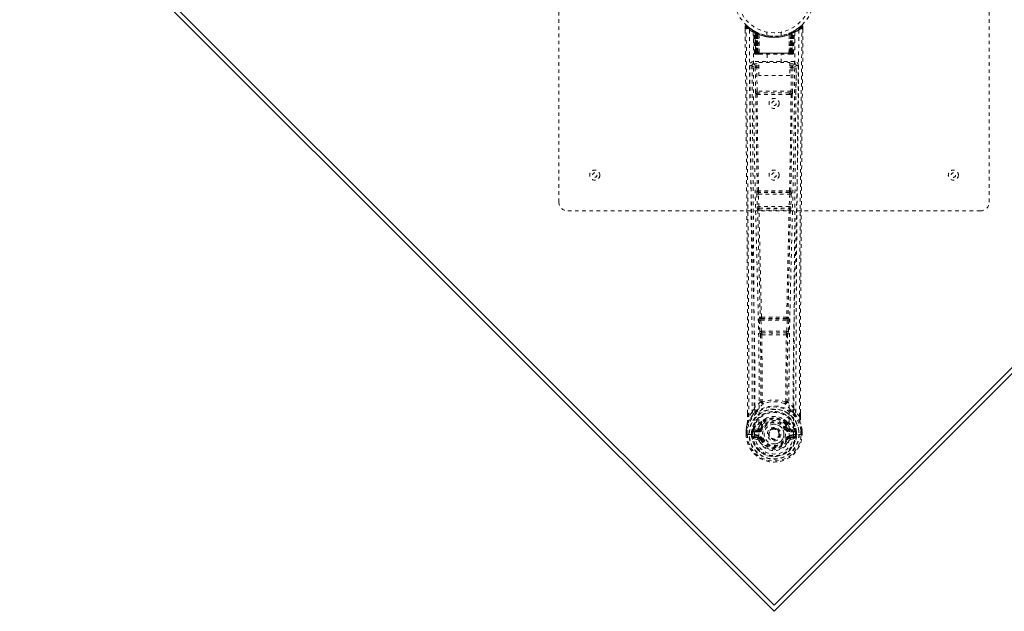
# Model space of a CAD drawing. Header units: inches. Extents: x -67 to 61, y -70 to 46.
# Tile 1 of 5: x 19 to 46, y 17 to 33. Entities that reach past the tile are written whole.
import ezdxf

# ---------------------------------------------------------------- set-up
doc = ezdxf.new("R2010")
doc.units = ezdxf.units.IN
doc.header["$MEASUREMENT"] = 0
doc.linetypes.add('SLD-Dashed', pattern=[0.075, 0.05, -0.025])
doc.linetypes.add('SLD-Solid', pattern=[0])

msp = doc.modelspace()

# ---------------------------------------------------------------- linework, layer by layer
at = {"color": 7, "linetype": 'SLD-Dashed', "lineweight": 0}
for p, q in [((33.804, 28.121), (33.804, 39.621)), ((45.804, 39.621), (45.804, 28.121)), ((38.997, 33.012), (38.998, 32.928)), ((40.56, 33.035), (40.459, 32.954)), ((40.611, 33.013), (40.581, 33.013)), ((40.61, 32.927), (40.61, 33.012)), ((39.235, 32.897), (39.222, 32.905)), ((39.25, 32.872), (39.236, 32.881)), ((39.257, 32.275), (39.236, 32.881)), ((39.271, 32.275), (39.25, 32.872)), ((39.32, 32.853), (39.253, 32.887)), ((39.269, 32.865), (39.291, 32.271)), ((39.337, 32.827), (39.269, 32.862)), ((39.289, 32.275), (39.269, 32.862)), ((39.296, 32.832), (39.309, 32.858)), ((39.296, 32.832), (39.296, 32.275)), ((39.301, 32.83), (39.296, 32.832)), ((39.301, 32.83), (39.314, 32.855)), ((39.301, 32.275), (39.301, 32.83)), ((39.309, 32.858), (39.314, 32.855)), ((39.309, 32.826), (39.322, 32.852)), ((39.31, 32.275), (39.309, 32.826)), ((39.314, 32.823), (39.326, 32.85)), ((39.314, 32.823), (39.314, 32.275)), ((39.321, 32.852), (39.32, 32.853)), ((39.326, 32.85), (39.322, 32.852)), ((39.328, 32.817), (39.34, 32.843)), ((39.328, 32.817), (39.328, 32.275)), ((39.332, 32.815), (39.344, 32.842)), ((39.332, 32.275), (39.332, 32.815)), ((39.337, 32.827), (39.338, 32.826)), ((39.356, 32.275), (39.337, 32.827)), ((39.338, 32.826), (39.357, 32.275)), ((39.34, 32.843), (39.344, 32.842)), ((39.383, 32.797), (39.381, 32.798)), ((39.386, 32.273), (39.381, 32.798)), ((39.383, 32.797), (39.387, 32.275)), ((39.387, 32.823), (39.384, 32.825)), ((39.604, 32.861), (39.604, 32.764)), ((40.004, 32.764), (40.004, 32.861)), ((40.22, 32.275), (40.225, 32.797)), ((40.224, 32.825), (40.221, 32.823)), ((40.227, 32.798), (40.222, 32.273)), ((40.227, 32.798), (40.225, 32.797)), ((40.25, 32.275), (40.269, 32.826)), ((40.271, 32.827), (40.252, 32.275)), ((40.264, 32.842), (40.276, 32.815)), ((40.268, 32.843), (40.294, 32.856)), ((40.268, 32.843), (40.279, 32.817)), ((40.269, 32.826), (40.271, 32.827)), ((40.339, 32.862), (40.271, 32.827)), ((40.276, 32.815), (40.276, 32.275)), ((40.279, 32.275), (40.279, 32.817)), ((40.286, 32.852), (40.281, 32.85)), ((40.281, 32.85), (40.294, 32.823)), ((40.288, 32.853), (40.286, 32.852)), ((40.286, 32.852), (40.298, 32.826)), ((40.354, 32.887), (40.288, 32.853)), ((40.294, 32.855), (40.299, 32.858)), ((40.294, 32.855), (40.306, 32.83)), ((40.294, 32.275), (40.294, 32.823)), ((40.298, 32.826), (40.298, 32.275)), ((40.299, 32.858), (40.307, 32.862)), ((40.299, 32.858), (40.312, 32.832)), ((40.312, 32.832), (40.306, 32.83)), ((40.306, 32.83), (40.306, 32.275)), ((40.311, 32.275), (40.312, 32.832)), ((40.316, 32.271), (40.338, 32.865)), ((40.318, 32.275), (40.339, 32.862)), ((40.331, 32.856), (40.326, 32.857)), ((40.337, 32.275), (40.358, 32.872)), ((40.35, 32.275), (40.371, 32.881)), ((40.371, 32.881), (40.358, 32.872)), ((40.386, 32.905), (40.372, 32.897)), ((40.45, 32.947), (40.389, 32.91)), ((39.257, 32.275), (39.271, 32.275)), ((39.284, 32.247), (39.288, 32.246)), ((39.289, 32.275), (39.356, 32.275)), ((39.289, 32.246), (39.289, 32.246)), ((39.297, 32.246), (39.302, 32.246)), ((40.306, 32.275), (39.301, 32.275)), ((39.301, 32.246), (39.31, 32.246)), ((39.31, 32.246), (39.314, 32.246)), ((39.314, 32.275), (40.294, 32.275)), ((39.319, 32.246), (39.386, 32.246)), ((39.328, 32.275), (39.332, 32.275)), ((40.276, 32.275), (39.332, 32.275)), ((39.357, 32.275), (39.356, 32.275)), ((39.386, 32.273), (39.387, 32.275)), ((39.387, 32.275), (40.22, 32.275)), ((39.388, 32.246), (40.22, 32.246)), ((39.609, 32.246), (39.609, 32.013)), ((39.999, 32.013), (39.999, 32.246)), ((40.22, 32.275), (40.222, 32.273)), ((40.222, 32.246), (40.288, 32.246)), ((40.252, 32.275), (40.25, 32.275)), ((40.252, 32.275), (40.318, 32.275)), ((40.276, 32.275), (40.279, 32.275)), ((40.293, 32.246), (40.297, 32.246)), ((40.297, 32.246), (40.307, 32.246)), ((40.306, 32.246), (40.311, 32.246)), ((40.311, 32.246), (40.311, 32.248)), ((40.318, 32.246), (40.318, 32.246)), ((40.319, 32.246), (40.323, 32.247)), ((40.337, 32.275), (40.35, 32.275)), ((39.19, 31.949), (39.187, 31.931)), ((39.188, 31.939), (39.187, 31.929)), ((39.187, 31.929), (39.187, 31.927)), ((39.188, 31.928), (39.195, 31.114)), ((39.232, 32.037), (39.232, 31.977)), ((40.375, 32.037), (39.232, 32.037)), ((39.232, 31.977), (39.38, 31.977)), ((39.28, 31.874), (39.287, 31.214)), ((39.28, 31.874), (39.324, 31.874)), ((39.324, 31.919), (39.324, 31.874)), ((39.38, 31.919), (39.324, 31.919)), ((39.331, 31.215), (39.324, 31.874)), ((39.38, 31.874), (39.324, 31.874)), ((39.38, 31.647), (39.38, 32.013)), ((39.38, 32.013), (40.241, 32.013)), ((40.241, 32.013), (40.241, 31.647)), ((40.241, 31.977), (40.375, 31.977)), ((40.241, 31.919), (40.283, 31.919)), ((40.241, 31.874), (40.283, 31.874)), ((40.283, 31.874), (40.276, 31.215)), ((40.283, 31.919), (40.283, 31.874)), ((40.328, 31.874), (40.321, 31.214)), ((40.375, 31.977), (40.375, 32.037)), ((40.413, 31.114), (40.42, 31.928)), ((40.42, 31.931), (40.417, 31.949)), ((40.42, 31.929), (40.42, 31.939)), ((40.42, 31.927), (40.42, 31.929)), ((40.241, 31.647), (39.38, 31.647)), ((39.329, 31.124), (39.378, 31.124)), ((40.276, 31.215), (39.331, 31.215)), ((39.388, 31.17), (39.34, 31.17)), ((40.22, 31.17), (39.388, 31.17)), ((40.267, 31.17), (40.22, 31.17)), ((40.23, 31.124), (40.278, 31.124)), ((39.324, 28.343), (39.335, 27.99)), ((39.337, 28.435), (39.331, 28.433)), ((39.368, 28.344), (40.239, 28.344)), ((39.379, 27.992), (39.368, 28.344)), ((39.376, 28.389), (39.381, 28.392)), ((40.232, 28.389), (39.376, 28.389)), ((40.226, 28.392), (40.232, 28.389)), ((40.239, 28.344), (40.228, 27.992)), ((40.276, 28.433), (40.271, 28.435)), ((40.284, 28.343), (40.273, 27.99)), ((45.554, 27.871), (34.054, 27.871)), ((39.348, 27.9), (39.348, 27.9)), ((40.228, 27.992), (39.379, 27.992)), ((39.393, 27.946), (39.393, 27.947)), ((39.393, 27.947), (40.215, 27.947)), ((40.215, 27.947), (40.214, 27.946)), ((40.259, 27.9), (40.26, 27.9)), ((39.393, 24.821), (39.405, 24.512)), ((39.416, 24.914), (39.403, 24.91)), ((39.438, 24.822), (40.17, 24.822)), ((39.45, 24.514), (39.438, 24.822)), ((39.448, 24.867), (39.46, 24.871)), ((40.16, 24.867), (39.448, 24.867)), ((40.147, 24.871), (40.16, 24.867)), ((40.17, 24.822), (40.158, 24.514)), ((40.191, 24.914), (40.204, 24.91)), ((40.214, 24.821), (40.202, 24.512)), ((39.405, 24.512), (39.408, 24.478)), ((40.158, 24.514), (39.45, 24.514)), ((39.469, 24.468), (39.468, 24.469)), ((39.468, 24.469), (40.139, 24.469)), ((40.139, 24.469), (40.139, 24.468)), ((40.202, 24.512), (40.2, 24.478)), ((39.424, 24.422), (39.425, 24.422)), ((40.183, 24.422), (40.184, 24.422)), ((39.193, 22.256), (39.097, 22.14)), ((39.193, 22.256), (39.252, 22.368)), ((40.355, 22.368), (40.415, 22.256)), ((40.511, 22.14), (40.415, 22.256)), ((40.539, 22.14), (40.539, 22.241)), ((40.54, 22.139), (40.54, 22.241)), ((39.067, 22.139), (39.067, 22.228)), ((39.068, 22.229), (39.068, 22.14)), ((39.439, 21.98), (39.451, 21.998)), ((40.157, 21.998), (40.168, 21.98)), ((39.024, 21.64), (39.025, 21.757)), ((39.025, 21.761), (39.025, 21.757)), ((39.026, 21.757), (39.025, 21.639)), ((39.054, 21.757), (39.054, 21.641)), ((39.205, 21.712), (39.175, 21.714)), ((39.175, 21.713), (39.175, 21.714)), ((39.175, 21.641), (39.175, 21.713)), ((39.205, 21.713), (39.211, 21.732)), ((39.205, 21.712), (39.205, 21.641)), ((39.211, 21.719), (39.21, 21.641)), ((39.211, 21.732), (39.211, 21.719)), ((39.22, 21.76), (39.217, 21.756)), ((39.22, 21.76), (39.23, 21.771)), ((39.346, 21.792), (39.23, 21.771)), ((39.23, 21.771), (39.23, 21.771)), ((39.23, 21.771), (39.23, 21.771)), ((39.245, 21.738), (39.375, 21.763)), ((39.245, 21.738), (39.245, 21.708)), ((39.375, 21.738), (39.245, 21.738)), ((39.375, 21.708), (39.245, 21.708)), ((39.375, 21.763), (39.375, 21.738)), ((39.375, 21.708), (39.375, 21.738)), ((39.423, 21.792), (39.43, 21.804)), ((39.43, 21.804), (39.457, 21.792)), ((39.432, 21.952), (39.432, 21.93)), ((39.456, 21.947), (39.455, 21.925)), ((40.15, 21.792), (40.177, 21.804)), ((40.152, 21.925), (40.152, 21.947)), ((40.175, 21.952), (40.175, 21.93)), ((40.177, 21.804), (40.185, 21.793)), ((40.232, 21.763), (40.362, 21.738)), ((40.232, 21.763), (40.232, 21.738)), ((40.362, 21.738), (40.232, 21.738)), ((40.232, 21.708), (40.232, 21.738)), ((40.362, 21.708), (40.232, 21.708)), ((40.377, 21.771), (40.262, 21.792)), ((40.362, 21.708), (40.362, 21.738)), ((40.377, 21.771), (40.387, 21.76)), ((40.39, 21.756), (40.387, 21.76)), ((40.397, 21.732), (40.397, 21.719)), ((40.402, 21.713), (40.397, 21.732)), ((40.397, 21.719), (40.397, 21.641)), ((40.432, 21.714), (40.402, 21.712)), ((40.403, 21.641), (40.402, 21.712)), ((40.432, 21.714), (40.432, 21.713)), ((40.432, 21.713), (40.432, 21.641)), ((40.554, 21.641), (40.553, 21.757)), ((40.582, 21.639), (40.582, 21.757)), ((40.583, 21.757), (40.583, 21.761)), ((40.583, 21.64), (40.583, 21.757)), ((39.024, 21.64), (39.028, 21.64)), ((39.028, 21.64), (39.081, 21.64)), ((39.081, 21.64), (39.104, 21.64)), ((39.104, 21.64), (39.11, 21.64)), ((39.11, 21.64), (39.26, 21.64)), ((39.175, 21.641), (39.175, 21.641)), ((39.21, 21.641), (39.205, 21.641)), ((39.228, 21.52), (39.347, 21.496)), ((39.258, 21.586), (39.258, 21.556)), ((39.258, 21.586), (39.375, 21.586)), ((39.375, 21.535), (39.258, 21.556)), ((39.258, 21.556), (39.375, 21.556)), ((39.261, 21.64), (39.26, 21.64)), ((39.375, 21.586), (39.375, 21.556)), ((39.375, 21.535), (39.375, 21.556)), ((39.435, 21.492), (39.431, 21.5)), ((39.457, 21.501), (39.435, 21.492)), ((39.647, 21.647), (39.648, 21.662)), ((39.647, 21.638), (39.647, 21.647)), ((40.173, 21.492), (40.15, 21.501)), ((40.177, 21.5), (40.173, 21.492)), ((40.227, 21.469), (40.173, 21.492)), ((40.232, 21.586), (40.232, 21.556)), ((40.232, 21.586), (40.349, 21.586)), ((40.349, 21.556), (40.232, 21.535)), ((40.232, 21.535), (40.232, 21.556)), ((40.232, 21.556), (40.349, 21.556)), ((40.26, 21.496), (40.379, 21.52)), ((40.347, 21.64), (40.497, 21.64)), ((40.349, 21.556), (40.349, 21.586)), ((40.397, 21.641), (40.403, 21.641)), ((40.497, 21.64), (40.503, 21.64)), ((40.503, 21.64), (40.526, 21.64)), ((40.526, 21.64), (40.579, 21.64)), ((40.579, 21.64), (40.583, 21.64))]:
    msp.add_line(p, q, dxfattribs=at)
at = {"color": 7, "linetype": 'SLD-Solid', "lineweight": 15}
for p, q in [((39.804, 16.704), (18.767, 37.74)), ((39.804, 16.871), (18.934, 37.74)), ((18.934, 37.74), (39.804, 16.871)), ((60.673, 37.74), (39.804, 16.871)), ((60.84, 37.74), (39.804, 16.704)), ((39.804, 16.871), (60.673, 37.74))]:
    msp.add_line(p, q, dxfattribs=at)
at = {"color": 7, "linetype": 'SLD-Dashed', "lineweight": 0, "flags": 128}
for points in [[(39.045, 33.033), (39.038, 33.036), (39.03, 33.039), (39.022, 33.039), (39.014, 33.038), (39.007, 33.034), (39.002, 33.029), (38.999, 33.023), (38.997, 33.015)], [(39.067, 22.228), (39.064, 24.857), (39.047, 27.575), (39.023, 30.294), (38.997, 33.013)], [(38.997, 33.013), (38.997, 33.012), (38.999, 33.012), (39.006, 33.013), (39.015, 33.013), (39.021, 33.013), (39.027, 33.013)], [(39.027, 33.013), (39.035, 33.021), (39.041, 33.029), (39.046, 33.033), (39.047, 33.035)], [(39.097, 22.14), (39.098, 22.879), (39.097, 23.659), (39.095, 24.482), (39.092, 25.348), (39.087, 26.144), (39.082, 26.974), (39.08, 27.164), (39.079, 27.357), (39.077, 27.551), (39.076, 27.684), (39.075, 27.814), (39.074, 27.949), (39.073, 28.091), (39.069, 28.544), (39.064, 29.049), (39.059, 29.604), (39.056, 29.956), (39.052, 30.328), (39.048, 30.73), (39.045, 31.106), (39.04, 31.597), (39.036, 32.033), (39.032, 32.414), (39.029, 32.741), (39.027, 33.013)], [(40.511, 22.14), (40.509, 22.954), (40.51, 23.803), (40.512, 24.687), (40.516, 25.489), (40.519, 26.007), (40.523, 26.549), (40.527, 27.115), (40.531, 27.678), (40.535, 28.166), (40.541, 28.813), (40.547, 29.501), (40.554, 30.231), (40.561, 30.907), (40.581, 33.013)], [(40.54, 22.241), (40.543, 24.857), (40.56, 27.574), (40.585, 30.295), (40.611, 33.013)], [(40.607, 33.012), (40.606, 33.02), (40.602, 33.028), (40.597, 33.034), (40.591, 33.039), (40.584, 33.042), (40.576, 33.042), (40.569, 33.04), (40.563, 33.036)], [(39.116, 32.919), (39.121, 31.328), (39.14, 29.739), (39.17, 28.153), (39.208, 26.57), (39.238, 25.33), (39.261, 24.094), (39.271, 22.864), (39.261, 21.64)], [(39.225, 32.863), (39.231, 31.277), (39.251, 29.692), (39.284, 28.11), (39.325, 26.531), (39.356, 25.294), (39.381, 24.061), (39.39, 22.832), (39.378, 21.61)], [(39.23, 32.898), (39.236, 32.887), (39.241, 32.873)], [(39.237, 32.887), (39.237, 32.881), (39.237, 32.879)], [(39.267, 32.87), (39.268, 32.864), (39.268, 32.862)], [(39.27, 32.878), (39.276, 32.875), (39.309, 32.858)], [(40.383, 32.863), (40.376, 31.277), (40.356, 29.692), (40.323, 28.11), (40.283, 26.531), (40.251, 25.294), (40.227, 24.06), (40.217, 22.832), (40.229, 21.61)], [(40.492, 32.919), (40.486, 31.328), (40.468, 29.739), (40.437, 28.153), (40.399, 26.57), (40.37, 25.33), (40.346, 24.094), (40.337, 22.864), (40.347, 21.64)], [(39.296, 32.275), (39.281, 32.275), (39.269, 32.275), (39.26, 32.275), (39.257, 32.275)], [(39.271, 32.275), (39.274, 32.275), (39.283, 32.275), (39.295, 32.275), (39.31, 32.275)], [(39.328, 32.275), (39.32, 32.275), (39.313, 32.275), (39.306, 32.275), (39.3, 32.275), (39.295, 32.275), (39.291, 32.275), (39.289, 32.275), (39.289, 32.275)], [(39.289, 32.275), (39.29, 32.268), (39.291, 32.266)], [(39.303, 32.246), (39.303, 32.246), (39.304, 32.246), (39.306, 32.247), (39.31, 32.248)], [(39.318, 32.246), (39.319, 32.246), (39.32, 32.246)], [(39.357, 32.275), (39.361, 32.265), (39.367, 32.256)], [(39.386, 32.273), (39.371, 32.26), (39.367, 32.256)], [(40.222, 32.273), (40.237, 32.26), (40.24, 32.256)], [(40.24, 32.256), (40.247, 32.265), (40.25, 32.275)], [(40.318, 32.275), (40.318, 32.275), (40.316, 32.275), (40.313, 32.275), (40.308, 32.275), (40.302, 32.275), (40.295, 32.275), (40.287, 32.275), (40.279, 32.275)], [(40.297, 32.248), (40.301, 32.247), (40.304, 32.246), (40.305, 32.246), (40.305, 32.246)], [(40.298, 32.275), (40.312, 32.275), (40.325, 32.275), (40.333, 32.275), (40.337, 32.275)], [(40.35, 32.275), (40.347, 32.275), (40.339, 32.275), (40.326, 32.275), (40.311, 32.275)], [(39.127, 31.931), (39.131, 31.555), (39.135, 31.126), (39.139, 30.656), (39.143, 30.231), (39.146, 30.009), (39.148, 29.786), (39.15, 29.564), (39.152, 29.311), (39.155, 29.056), (39.157, 28.809), (39.162, 28.305), (39.166, 27.837), (39.17, 27.405), (39.173, 26.983), (39.177, 26.493), (39.183, 25.652), (39.188, 24.804), (39.191, 23.926), (39.193, 23.072), (39.193, 22.256)], [(39.187, 31.931), (39.21, 31.903), (39.28, 31.874)], [(39.187, 31.931), (39.218, 28.743), (39.243, 25.555), (39.252, 22.368)], [(39.324, 31.919), (39.255, 31.948), (39.232, 31.977)], [(40.375, 31.977), (40.352, 31.948), (40.283, 31.919)], [(40.328, 31.874), (40.323, 31.874), (40.313, 31.874), (40.299, 31.874), (40.283, 31.874)], [(40.328, 31.874), (40.397, 31.903), (40.418, 31.928)], [(40.355, 22.368), (40.364, 25.555), (40.39, 28.743), (40.42, 31.931)], [(40.415, 22.256), (40.414, 22.996), (40.416, 23.768), (40.419, 24.571), (40.423, 25.337), (40.428, 26.112), (40.433, 26.888), (40.44, 27.644), (40.446, 28.37), (40.453, 29.045), (40.46, 29.802), (40.467, 30.512), (40.474, 31.209), (40.48, 31.931)], [(39.331, 31.215), (39.316, 31.214), (39.301, 31.214), (39.291, 31.214), (39.287, 31.214)], [(39.296, 31.126), (39.312, 29.78), (39.337, 28.435)], [(39.371, 28.433), (39.346, 29.778), (39.329, 31.124)], [(40.23, 31.124), (40.018, 31.123), (39.804, 31.123), (39.589, 31.123), (39.378, 31.124)], [(40.22, 31.17), (40.015, 31.17), (39.809, 31.17), (39.598, 31.17), (39.388, 31.17)], [(40.278, 31.124), (40.262, 29.778), (40.237, 28.433)], [(40.267, 31.17), (40.284, 31.167), (40.295, 31.159)], [(40.311, 31.126), (40.295, 29.78), (40.271, 28.435)], [(40.321, 31.214), (40.316, 31.214), (40.306, 31.214), (40.292, 31.214), (40.276, 31.215)], [(39.368, 28.344), (39.36, 28.344), (39.352, 28.344), (39.345, 28.344), (39.338, 28.343), (39.333, 28.343), (39.329, 28.343), (39.325, 28.343), (39.324, 28.343)], [(40.284, 28.343), (40.282, 28.343), (40.279, 28.343), (40.275, 28.343), (40.269, 28.343), (40.262, 28.344), (40.255, 28.344), (40.247, 28.344), (40.239, 28.344)], [(39.379, 27.992), (39.371, 27.991), (39.363, 27.991), (39.356, 27.991), (39.349, 27.991), (39.344, 27.991), (39.339, 27.99), (39.336, 27.99), (39.335, 27.99)], [(39.335, 27.99), (39.336, 27.957), (39.337, 27.955)], [(39.348, 27.9), (39.383, 26.405), (39.416, 24.914)], [(39.452, 24.91), (39.418, 26.401), (39.383, 27.897)], [(40.225, 27.897), (40.189, 26.401), (40.156, 24.91)], [(40.259, 27.9), (40.224, 26.405), (40.191, 24.914)], [(40.273, 27.99), (40.271, 27.99), (40.268, 27.99), (40.264, 27.991), (40.258, 27.991), (40.252, 27.991), (40.244, 27.991), (40.236, 27.991), (40.228, 27.992)], [(40.255, 27.92), (40.256, 27.918), (40.259, 27.9)], [(40.273, 27.99), (40.271, 27.957), (40.271, 27.955)], [(39.438, 24.822), (39.43, 24.822), (39.422, 24.822), (39.415, 24.821), (39.408, 24.821), (39.403, 24.821), (39.398, 24.821), (39.395, 24.821), (39.393, 24.821)], [(39.438, 24.822), (39.437, 24.831), (39.437, 24.839), (39.439, 24.853), (39.443, 24.863), (39.448, 24.867)], [(40.16, 24.867), (40.165, 24.863), (40.168, 24.853), (40.17, 24.839), (40.17, 24.831), (40.17, 24.822)], [(40.214, 24.821), (40.212, 24.821), (40.209, 24.821), (40.205, 24.821), (40.199, 24.821), (40.193, 24.821), (40.185, 24.822), (40.178, 24.822), (40.17, 24.822)], [(39.45, 24.514), (39.442, 24.513), (39.434, 24.513), (39.427, 24.513), (39.421, 24.512), (39.415, 24.512), (39.411, 24.512), (39.407, 24.512), (39.405, 24.512)], [(40.158, 24.514), (40.157, 24.505), (40.155, 24.496), (40.151, 24.482), (40.145, 24.473), (40.142, 24.47), (40.141, 24.469), (40.139, 24.469)], [(40.202, 24.512), (40.197, 24.512), (40.187, 24.512), (40.173, 24.513), (40.158, 24.514)], [(39.425, 24.422), (39.435, 23.49), (39.436, 22.561)], [(39.46, 24.417), (39.471, 23.484), (39.472, 22.554)], [(40.136, 22.554), (40.136, 23.484), (40.147, 24.417)], [(40.183, 24.422), (40.172, 23.49), (40.171, 22.561)], [(39.434, 22.552), (39.336, 22.466), (39.252, 22.368)], [(39.434, 22.552), (39.436, 22.542), (39.44, 22.533), (39.447, 22.527), (39.454, 22.524), (39.462, 22.524), (39.47, 22.528), (39.477, 22.534), (39.482, 22.543)], [(39.472, 22.554), (39.472, 22.552), (39.473, 22.55), (39.475, 22.547), (39.482, 22.543)], [(40.126, 22.543), (40.132, 22.547), (40.135, 22.55), (40.135, 22.552), (40.136, 22.554)], [(40.126, 22.543), (40.131, 22.534), (40.137, 22.528), (40.145, 22.524), (40.153, 22.524), (40.161, 22.527), (40.167, 22.533), (40.172, 22.542), (40.174, 22.552)], [(40.355, 22.368), (40.271, 22.466), (40.174, 22.552)], [(39.345, 22.319), (39.34, 22.313), (39.33, 22.304)], [(40.277, 22.304), (40.268, 22.313), (40.262, 22.319)], [(39.235, 22.216), (39.134, 22.092), (39.055, 21.938)], [(39.097, 22.14), (39.091, 22.14), (39.085, 22.14), (39.079, 22.14), (39.074, 22.14), (39.07, 22.14), (39.068, 22.14), (39.067, 22.139), (39.067, 22.139)], [(39.576, 22.083), (39.526, 22.057), (39.451, 21.998)], [(40.157, 21.998), (40.081, 22.057), (40.031, 22.083)], [(40.372, 22.216), (40.473, 22.092), (40.552, 21.938)], [(40.54, 22.139), (40.541, 22.139), (40.54, 22.14), (40.537, 22.14), (40.534, 22.14), (40.529, 22.14), (40.523, 22.14), (40.517, 22.14), (40.511, 22.14)], [(39.025, 21.757), (39.024, 21.757), (39.025, 21.757), (39.028, 21.757), (39.031, 21.757), (39.036, 21.757), (39.042, 21.757), (39.048, 21.757), (39.054, 21.757)], [(39.055, 21.938), (39.038, 21.859), (39.025, 21.761)], [(39.025, 21.757), (39.037, 21.852), (39.053, 21.927)], [(39.025, 21.761), (39.026, 21.761), (39.028, 21.76), (39.03, 21.76), (39.034, 21.76), (39.039, 21.759), (39.043, 21.758), (39.049, 21.757), (39.054, 21.757)], [(39.055, 21.938), (39.053, 21.932), (39.053, 21.927)], [(39.205, 21.712), (39.205, 21.712), (39.205, 21.713)], [(39.245, 21.708), (39.227, 21.711), (39.211, 21.719)], [(39.373, 21.815), (39.36, 21.798), (39.346, 21.792)], [(39.432, 21.93), (39.401, 21.879), (39.373, 21.815)], [(39.485, 21.781), (39.479, 21.783), (39.474, 21.785), (39.47, 21.787), (39.465, 21.789), (39.462, 21.79), (39.459, 21.791), (39.458, 21.792), (39.457, 21.792)], [(40.177, 21.804), (40.151, 21.864), (40.123, 21.912)], [(40.123, 21.781), (40.128, 21.783), (40.133, 21.785), (40.138, 21.787), (40.142, 21.789), (40.145, 21.79), (40.148, 21.791), (40.15, 21.792), (40.15, 21.792)], [(40.175, 21.93), (40.206, 21.879), (40.234, 21.815)], [(40.234, 21.815), (40.248, 21.798), (40.262, 21.792)], [(40.397, 21.719), (40.38, 21.711), (40.362, 21.708)], [(40.402, 21.713), (40.402, 21.712), (40.402, 21.712)], [(40.554, 21.927), (40.554, 21.932), (40.552, 21.938)], [(40.583, 21.761), (40.571, 21.849), (40.552, 21.938)], [(40.583, 21.761), (40.582, 21.761), (40.58, 21.76), (40.577, 21.76), (40.573, 21.76), (40.569, 21.759), (40.564, 21.758), (40.559, 21.757), (40.553, 21.757)], [(40.553, 21.757), (40.56, 21.757), (40.566, 21.757), (40.571, 21.757), (40.576, 21.757), (40.58, 21.757), (40.582, 21.757), (40.583, 21.757), (40.583, 21.757)], [(40.583, 21.757), (40.57, 21.852), (40.554, 21.927)], [(39.054, 21.641), (39.047, 21.641), (39.041, 21.641), (39.036, 21.641), (39.031, 21.64), (39.027, 21.64), (39.025, 21.64), (39.024, 21.64), (39.024, 21.64)], [(39.205, 21.641), (39.201, 21.641), (39.195, 21.641), (39.186, 21.641), (39.175, 21.641)], [(39.216, 21.568), (39.235, 21.581), (39.258, 21.586)], [(40.229, 21.61), (40.224, 21.533), (40.201, 21.457), (40.162, 21.387), (40.108, 21.326), (40.043, 21.277), (39.968, 21.24), (39.887, 21.218), (39.804, 21.21), (39.72, 21.218), (39.639, 21.24), (39.565, 21.277), (39.499, 21.326), (39.445, 21.387), (39.406, 21.457), (39.383, 21.533), (39.378, 21.61)], [(39.485, 21.513), (39.479, 21.511), (39.474, 21.509), (39.47, 21.507), (39.465, 21.505), (39.462, 21.503), (39.459, 21.502), (39.458, 21.502), (39.457, 21.501)], [(40.123, 21.513), (40.128, 21.511), (40.133, 21.509), (40.138, 21.507), (40.142, 21.505), (40.145, 21.503), (40.148, 21.502), (40.15, 21.502), (40.15, 21.501)], [(40.349, 21.586), (40.372, 21.581), (40.392, 21.568)], [(40.583, 21.64), (40.584, 21.64), (40.583, 21.64), (40.58, 21.64), (40.576, 21.64), (40.572, 21.64), (40.566, 21.641), (40.56, 21.641), (40.554, 21.641)]]:
    msp.add_lwpolyline(points, dxfattribs=at)
at = {"color": 7, "linetype": 'SLD-Dashed', "lineweight": 0}
for centre, radius in [((39.804, 33.871), 1.125), ((39.804, 33.871), 1.03), ((39.804, 30.871), 0.141), ((39.804, 30.871), 0.0625), ((34.804, 28.871), 0.141), ((34.804, 28.871), 0.0625), ((39.804, 28.871), 0.141), ((39.804, 28.871), 0.0625), ((44.804, 28.871), 0.141), ((44.804, 28.871), 0.0625), ((39.804, 21.647), 0.7), ((39.804, 21.647), 0.69), ((39.804, 21.647), 0.623), ((39.804, 21.647), 0.32), ((39.804, 21.647), 0.275), ((39.804, 21.647), 0.188), ((39.804, 21.647), 0.156), ((39.804, 21.647), 0.142), ((39.804, 21.647), 0.14), ((39.804, 21.647), 0.138)]:
    msp.add_circle(centre, radius, dxfattribs=at)
for centre, radius, start, end in [((39.027, 33.013), 0.03, 47.8475, 180.5309), ((39.798, 33.906), 1.2, 228.104, 235.3369), ((39.804, 33.871), 1.158, 227.8714, 312.1369), ((39.799, 33.865), 1.12, 227.8965, 235.3621), ((39.146, 32.919), 0.03, 55.9272, 179.7355), ((39.808, 33.865), 1.12, 304.6366, 312.1033), ((40.462, 32.919), 0.03, 0.2584, 124.0789), ((39.806, 33.91), 1.206, 304.6778, 311.8744), ((40.581, 33.013), 0.03, 359.4691, 132.1525), ((40.524, 32.982), 0.0638, 28.6259, 55.779), ((39.79, 34.106), 1.365, 240.4174, 245.5485), ((39.804, 33.871), 1.127, 235.3422, 240.4736), ((39.206, 32.88), 0.03, 1.9834, 58.9217), ((39.796, 33.859), 1.113, 238.9213, 239.8122), ((39.187, 32.844), 0.0707, 31.4582, 58.8922), ((39.266, 32.851), 0.0429, 114.1682, 162.992), ((39.804, 33.903), 1.19, 240.8801, 299.12), ((39.22, 32.871), 0.0299, 1.9051, 59.6987), ((39.722, 33.729), 0.963, 239.6267, 242.5166), ((39.814, 33.893), 1.154, 239.9249, 243.9568), ((39.794, 33.506), 0.838, 228.2615, 233.5232), ((39.804, 33.871), 1.127, 240.4733, 299.5267), ((39.779, 33.483), 0.809, 229.0847, 234.4604), ((39.239, 32.861), 0.0299, 1.8028, 60.7491), ((39.803, 33.87), 1.127, 240.78, 245.71), ((39.238, 32.861), 0.03, 16.8707, 61.2446), ((39.789, 33.49), 0.815, 230.3756, 235.6072), ((39.804, 33.87), 1.155, 244.2142, 295.7858), ((39.804, 33.87), 1.155, 244.9105, 295.0895), ((39.307, 32.826), 0.0297, 1.4798, 64.4742), ((39.308, 32.825), 0.0297, 1.4768, 64.5507), ((39.804, 33.87), 1.155, 245.8865, 294.1135), ((39.761, 33.424), 0.732, 234.755, 238.7684), ((39.354, 32.814), 0.0311, 328.329, 19.6397), ((39.353, 32.814), 0.0345, 328.9564, 15.1648), ((39.804, 33.834), 1.12, 247.9257, 292.0743), ((40.254, 32.814), 0.0345, 164.8351, 211.0438), ((40.253, 32.814), 0.031, 160.2216, 211.6884), ((39.847, 33.424), 0.732, 301.2375, 305.2452), ((39.913, 33.636), 0.869, 293.5583, 295.4829), ((40.323, 32.749), 0.109, 91.2451, 120.4831), ((40.299, 32.825), 0.0297, 115.4493, 178.5232), ((40.301, 32.826), 0.0297, 115.5291, 178.5223), ((39.82, 33.488), 0.813, 304.3839, 309.6332), ((39.83, 33.482), 0.806, 305.5313, 310.9236), ((40.355, 32.73), 0.137, 89.4088, 113.5134), ((39.812, 33.508), 0.84, 306.4841, 311.7312), ((40.369, 32.861), 0.0299, 119.2509, 178.1972), ((39.947, 33.624), 0.843, 298.798, 300.3437), ((40.387, 32.871), 0.0299, 120.3013, 178.0949), ((39.804, 33.871), 1.127, 299.526, 304.6582), ((40.342, 32.851), 0.0429, 17.014, 65.8229), ((40.401, 32.88), 0.03, 121.0783, 178.0166), ((39.818, 34.105), 1.364, 294.449, 299.5851), ((39.287, 32.276), 0.03, 181.9945, 269.9957), ((39.289, 32.276), 0.0305, 182.3624, 249.3714), ((39.301, 32.276), 0.03, 181.9827, 246.563), ((39.301, 32.277), 0.0315, 237.947, 270.6846), ((39.319, 32.276), 0.03, 181.9312, 269.9367), ((39.317, 32.136), 0.114, 100.0838, 103.9927), ((40.123, 32.272), 0.826, 179.7739, 181.6299), ((39.712, 32.268), 0.411, 179.0111, 183.0529), ((39.733, 32.268), 0.423, 179.0414, 182.9668), ((39.737, 32.268), 0.423, 179.0415, 182.9668), ((39.77, 32.268), 0.442, 179.0834, 182.8366), ((39.774, 32.268), 0.442, 179.0834, 182.8366), ((39.386, 32.276), 0.0299, 181.7988, 269.8124), ((39.388, 32.272), 0.0265, 218.3656, 269.385), ((40.219, 32.273), 0.0266, 270.798, 321.4501), ((40.222, 32.276), 0.0299, 270.1871, 358.2039), ((39.833, 32.268), 0.443, 357.1725, 0.9168), ((39.836, 32.268), 0.443, 357.1684, 0.9139), ((40.284, 32.281), 0.0353, 261.8108, 350.6791), ((40.288, 32.276), 0.03, 270.0633, 358.0688), ((39.87, 32.268), 0.424, 357.0443, 0.959), ((39.446, 32.272), 0.852, 358.419, 0.2199), ((39.897, 32.268), 0.409, 356.9321, 0.99), ((40.306, 32.277), 0.0315, 269.3097, 302.3699), ((40.289, 32.13), 0.119, 75.9072, 79.5553), ((40.307, 32.276), 0.03, 293.4999, 358.0177), ((40.32, 32.276), 0.03, 270.0043, 358.0055), ((40.319, 32.276), 0.0305, 290.7134, 357.6444), ((39.232, 31.932), 0.105, 89.9137, 180.6393), ((39.169, 29.061), 2.87, 89.642, 90.8398), ((39.232, 31.932), 0.045, 90.0205, 157.9895), ((39.325, 31.874), 0.0451, 90.4261, 180.3583), ((40.283, 31.874), 0.0451, 359.6166, 89.5746), ((40.376, 31.932), 0.105, 359.3639, 90.0831), ((40.375, 31.932), 0.045, 22.0105, 89.9795), ((40.438, 29.065), 2.866, 89.1599, 90.3594), ((39.575, 31.201), 0.289, 177.3523, 195.0227), ((39.342, 31.125), 0.0456, 91.9231, 179.0026), ((39.322, 31.382), 0.258, 264.2206, 271.5587), ((39.404, 31.131), 0.075, 148.0033, 184.8087), ((39.408, 31.207), 0.0773, 174.5332, 208.3865), ((39.442, 31.134), 0.0652, 146.4317, 189.4396), ((40.165, 31.134), 0.0652, 350.5415, 33.55), ((40.199, 31.207), 0.0773, 331.6245, 5.4622), ((40.203, 31.131), 0.0757, 355.3513, 31.837), ((40.285, 31.383), 0.258, 268.4493, 275.7712), ((40.273, 31.128), 0.0384, 357.0793, 55.3641), ((40.032, 31.201), 0.289, 344.9809, 2.6472), ((39.544, 28.37), 0.222, 163.6408, 187.1197), ((39.376, 28.434), 0.0451, 181.9438, 269.4407), ((39.382, 28.437), 0.0451, 181.9698, 269.4222), ((39.363, 28.568), 0.136, 258.8631, 273.2834), ((39.427, 28.358), 0.0601, 148.6, 193.0984), ((39.427, 28.426), 0.057, 172.6119, 216.4829), ((39.804, -7.698), 36.134, 89.3135, 90.6865), ((39.804, -4.643), 33.037, 89.2677, 90.7323), ((40.226, 28.437), 0.0451, 270.5779, 358.0301), ((40.18, 28.426), 0.0567, 323.383, 7.5222), ((40.231, 28.434), 0.0451, 270.5593, 358.0562), ((40.18, 28.358), 0.0601, 346.9005, 31.4011), ((40.244, 28.569), 0.136, 266.7386, 281.1113), ((40.064, 28.37), 0.222, 352.8814, 16.3588), ((34.054, 28.121), 0.25, 180, 270), ((45.554, 28.121), 0.25, 270, 0), ((39.454, 27.951), 0.118, 177.9898, 205.3618), ((39.393, 27.902), 0.0451, 90.6338, 181.6259), ((39.394, 27.901), 0.0451, 90.6371, 181.6277), ((39.375, 28.02), 0.123, 257.659, 273.6598), ((39.442, 27.986), 0.0626, 174.4809, 218.4572), ((39.451, 27.908), 0.0697, 146.9354, 189.0849), ((39.804, 61.46), 33.565, 269.2812, 270.7189), ((39.804, 61.292), 33.348, 269.2944, 270.7056), ((40.215, 27.903), 0.0433, 22.778, 90.2182), ((40.156, 27.908), 0.0697, 350.9178, 33.0618), ((40.166, 27.986), 0.0626, 321.5446, 5.5172), ((40.214, 27.902), 0.0451, 358.3741, 89.3662), ((40.233, 28.022), 0.125, 266.4458, 282.2355), ((40.153, 27.951), 0.118, 334.6448, 2.0158), ((39.556, 24.848), 0.165, 157.6327, 189.407), ((39.448, 24.912), 0.0451, 182.4887, 269.1364), ((39.461, 24.916), 0.0451, 182.6011, 269.104), ((39.445, 25.002), 0.092, 251.4669, 273.9872), ((39.513, 24.903), 0.0613, 173.9401, 211.5335), ((39.804, -12.124), 37.035, 89.4553, 90.5444), ((39.804, -8.002), 32.875, 89.4017, 90.5982), ((40.146, 24.916), 0.0451, 270.8957, 357.3992), ((40.095, 24.903), 0.0607, 328.3026, 6.2238), ((40.162, 25.001), 0.0919, 266.0218, 288.5464), ((40.159, 24.912), 0.0451, 270.8636, 357.5113), ((40.051, 24.848), 0.165, 350.5928, 22.3675), ((39.501, 24.474), 0.0933, 177.5357, 214.1327), ((39.469, 24.423), 0.0451, 91.041, 182.1435), ((39.47, 24.423), 0.0451, 91.0469, 182.1506), ((39.508, 24.511), 0.0588, 177.8386, 226.6316), ((39.547, 24.429), 0.0872, 153.189, 188.192), ((39.804, 57.85), 33.383, 269.4253, 270.5747), ((40.139, 24.423), 0.0451, 357.8565, 88.959), ((40.138, 24.423), 0.0451, 357.8503, 88.9529), ((40.061, 24.429), 0.0873, 351.8103, 26.8101), ((40.107, 24.474), 0.0933, 325.869, 2.4635), ((39.454, 24.504), 0.088, 250.2485, 273.9531), ((39.804, 57.151), 32.736, 269.3991, 270.6007), ((40.153, 24.505), 0.089, 266.1827, 289.6157), ((39.422, 22.56), 0.0143, 327.5508, 3.3679), ((39.495, 22.556), 0.0608, 183.6685, 286.5418), ((39.468, 22.634), 0.0795, 246.053, 272.5076), ((39.804, 21.633), 0.965, 70.5263, 109.4748), ((39.558, 22.561), 0.0786, 193.3251, 233.7381), ((39.804, 21.706), 0.844, 69.7729, 110.2271), ((40.113, 22.556), 0.0608, 253.4589, 356.3308), ((40.049, 22.561), 0.0786, 306.2624, 346.6743), ((40.139, 22.634), 0.0795, 267.4948, 293.9413), ((40.186, 22.56), 0.0143, 176.649, 212.4509), ((39.804, 21.647), 0.787, 8.3239, 171.6761), ((39.804, 21.647), 0.758, 8.3239, 171.6761), ((39.804, 21.647), 0.632, 6.0643, 173.9357), ((39.655, 22.703), 0.643, 224.0869, 229.2622), ((39.804, 21.647), 0.602, 6.2697, 173.7303), ((40.778, 20.642), 2.204, 131.0579, 134.4317), ((39.313, 22.371), 0.0608, 182.3821, 301.9713), ((40.072, 21.81), 0.888, 129.131, 144.9705), ((39.536, 21.81), 0.887, 35.0286, 50.8701), ((40.294, 22.371), 0.0608, 238.0312, 357.6181), ((38.83, 20.642), 2.204, 45.5686, 48.9421), ((39.953, 22.703), 0.643, 310.7381, 315.9134), ((37.866, 22.111), 1.202, 351.1868, 1.3425), ((35.476, 22.78), 3.677, 346.7623, 349.9886), ((39.667, 21.557), 0.491, 116.1271, 155.5129), ((39.477, 21.956), 0.0444, 147.3961, 184.9976), ((39.491, 22.003), 0.0404, 187.3059, 232.7769), ((39.804, 21.636), 0.453, 39.7483, 140.2509), ((39.488, 21.947), 0.0326, 132.1648, 178.3633), ((39.804, 21.647), 0.376, 22.774, 157.226), ((39.804, 21.609), 0.494, 46.9722, 133.028), ((39.804, 21.653), 0.411, 39.0116, 140.9884), ((39.804, 21.647), 0.346, 22.774, 157.226), ((39.804, 21.665), 0.476, 61.4724, 118.5265), ((40.116, 22.003), 0.0404, 307.2271, 352.688), ((40.119, 21.947), 0.0326, 1.6466, 47.8232), ((39.936, 21.552), 0.497, 24.8144, 63.6299), ((40.131, 21.956), 0.0444, 355.0117, 32.6901), ((44.132, 22.78), 3.677, 190.0113, 193.2374), ((41.742, 22.111), 1.202, 178.6565, 188.8143), ((39.325, 21.716), 0.115, 159.692, 172.2859), ((39.245, 21.768), 0.0305, 203.8308, 270.9618), ((39.611, 21.551), 0.44, 113.9343, 149.9021), ((39.376, 21.793), 0.0299, 180.9997, 268.9488), ((39.404, 21.82), 0.031, 190.168, 328.1966), ((39.373, 21.819), 0.0565, 271.9585, 331.5649), ((39.375, 21.827), 0.089, 270, 337.226), ((39.375, 21.827), 0.119, 270.0002, 337.2256), ((39.869, 21.651), 0.465, 145.8383, 160.7942), ((39.454, 21.998), 0.0506, 244.3246, 271.7437), ((39.462, 21.933), 0.0305, 185.6329, 316.0644), ((39.454, 21.976), 0.0504, 244.2232, 271.7518), ((39.484, 21.949), 0.0371, 220.169, 270.7251), ((39.804, 21.647), 0.275, 90, 270), ((39.804, 21.647), 0.157, 65.1542, 110.0596), ((39.804, 21.647), 0.275, 270, 90), ((40.145, 21.933), 0.0305, 223.9322, 354.3705), ((40.124, 21.949), 0.0371, 269.2737, 319.8304), ((40.232, 21.827), 0.119, 202.7744, 269.9998), ((40.232, 21.827), 0.089, 202.774, 270), ((40.153, 21.998), 0.0506, 268.2563, 295.6754), ((40.153, 21.976), 0.0505, 268.2689, 295.7572), ((39.997, 21.551), 0.439, 30.0685, 66.0869), ((40.204, 21.82), 0.031, 211.5922, 350.0519), ((40.234, 21.819), 0.0567, 208.2318, 267.9766), ((40.232, 21.793), 0.0299, 271.0481, 359.0034), ((40.363, 21.768), 0.0305, 269.0382, 336.1692), ((40.313, 21.724), 0.0844, 5.41, 22.6121), ((40.553, 21.757), 0.03, 0.2178, 5.2738), ((39.804, 21.647), 0.78, 180, 359.4852), ((39.804, 21.647), 0.78, 180.5288, 359.4712), ((39.804, 21.647), 0.75, 180.4562, 359.5438), ((39.804, 21.647), 0.629, 180.5443, 359.4557), ((39.804, 21.647), 0.599, 180.5443, 359.4557), ((39.804, 21.647), 0.593, 180.5524, 187.6091), ((39.42, 21.596), 0.206, 187.6612, 201.6564), ((39.257, 21.526), 0.0299, 88.0474, 192.1085), ((39.804, 21.634), 0.543, 179.366, 0.634), ((39.379, 21.86), 0.249, 241.7046, 269.8623), ((39.376, 21.505), 0.0301, 91.4527, 197.6211), ((39.338, 21.452), 0.0455, 22.531, 78.645), ((39.375, 21.467), 0.119, 22.7733, 90), ((39.375, 21.467), 0.089, 22.774, 90), ((39.369, 21.464), 0.0714, 30.3144, 85.2481), ((39.95, 20.189), 1.401, 111.5598, 113.9872), ((39.804, 21.647), 0.459, 202.774, 337.226), ((39.804, 21.647), 0.4, 202.774, 337.226), ((39.804, 21.647), 0.376, 202.774, 337.226), ((39.804, 21.647), 0.346, 202.7741, 337.2259), ((40.232, 21.467), 0.119, 90, 157.2267), ((40.232, 21.467), 0.089, 90, 157.226), ((40.238, 21.464), 0.0715, 94.7856, 149.7534), ((40.269, 21.452), 0.0455, 101.3568, 157.4672), ((40.23, 21.852), 0.242, 269.7353, 298.8245), ((40.232, 21.505), 0.0301, 342.3479, 88.5783), ((40.35, 21.526), 0.0299, 347.8925, 91.9516), ((40.188, 21.596), 0.206, 338.3436, 352.3388), ((39.804, 21.647), 0.593, 352.3909, 359.4476), ((40.409, 20.747), 0.895, 88.5066, 90.4045)]:
    msp.add_arc(centre, radius, start, end, dxfattribs=at)

doc.saveas('drawing.dxf')
